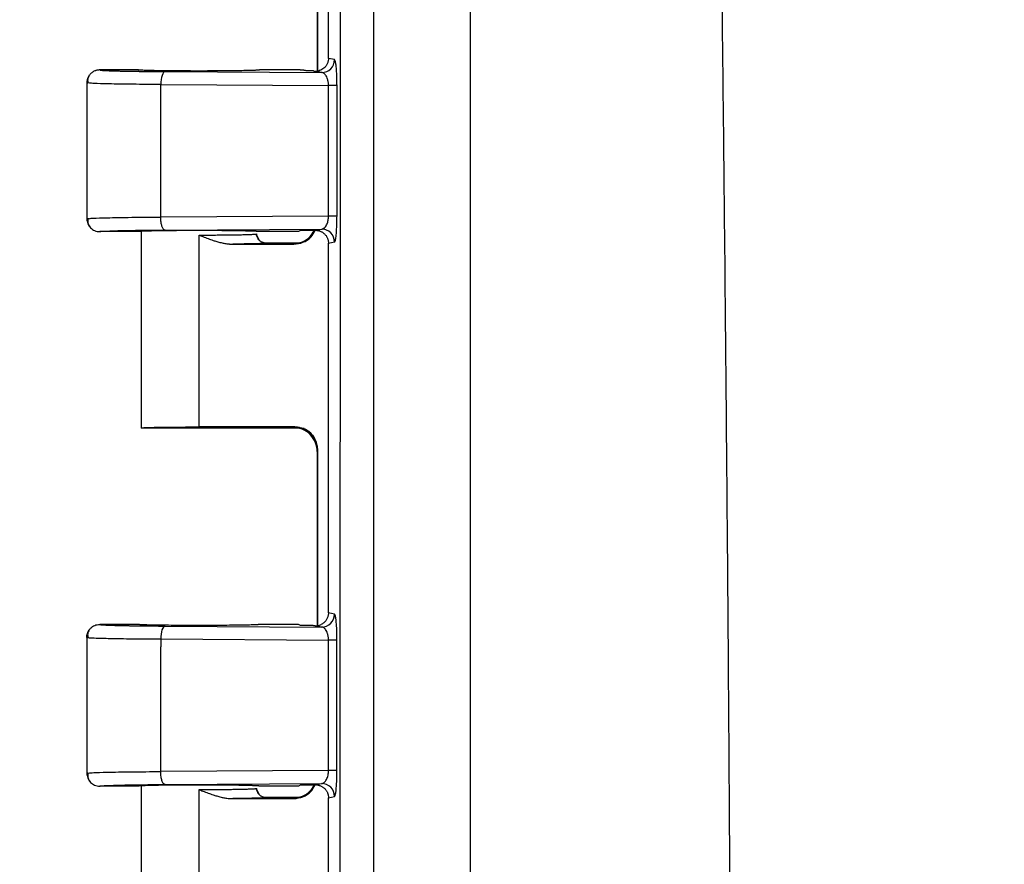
# Model space of a CAD drawing. Header units: inches. Extents: x 1.4 to 59.1, y 1.4 to 45.4.
# Tile 11 of 26: x 12.5 to 15.1, y 20.4 to 22.7. Entities that reach past the tile are written whole.
import ezdxf

# ---------------------------------------------------------------- set-up
doc = ezdxf.new("R2010")
doc.units = ezdxf.units.IN
doc.header["$LTSCALE"] = 5.5
doc.header["$MEASUREMENT"] = 0
doc.layers.add('DIMENSIONS', color=140, linetype='Continuous', lineweight=25)
doc.styles.add('SLDTEXTSTYLE0', font='TXT', dxfattribs={"width": 0.7})
doc.dimstyles.new('SLDDIMSTYLE3', dxfattribs={"dimtxt": 0.467285, "dimasz": 0.715, "dimexe": 0, "dimexo": 0.0625, "dimgap": 0.116821, "dimtad": 0, "dimtih": 1, "dimtoh": 1, "dimrnd": 1e-09, "dimzin": 12, "dimdsep": 46, "dimtxsty": 'SLDTEXTSTYLE0', "dimsah": 1, "dimcen": 0.09, "dimadec": 0, "dimazin": 3, "dimtfac": 1, "dimtofl": 0, "dimtmove": 0, "dimatfit": 3, "dimfxl": 0, "dimfrac": 2, "dimtolj": 1, "dimtzin": 12, "dimarcsym": 0})

# ---------------------------------------------------------------- blocks, each defined once
blk = doc.blocks.new('_D_4')
at = {"layer": 'DIMENSIONS'}
for p, q in [((14.4301, 26.6205), (7.2079, 26.6207)), ((7.8954, 26.6206), (7.8952, 18.4634)), ((7.0065, 17.6162), (6.8496, 17.6162)), ((6.8496, 17.6162), (6.8496, 16.8735)), ((8.7838, 17.6162), (8.9407, 17.6162)), ((8.9407, 17.6162), (8.9407, 16.8735)), ((6.8496, 16.8735), (7.0065, 16.8735)), ((8.9407, 16.8735), (8.7838, 16.8735)), ((7.895, 8.5956), (7.8951, 16.7689)), ((14.4297, 8.5955), (7.2075, 8.5957))]:
    blk.add_line(p, q, dxfattribs=at)
for points in [[(7.8954, 26.6206), (7.7853, 25.9057), (8.0053, 25.9056)], [(7.895, 8.5956), (8.005, 9.3106), (7.785, 9.3107)]]:
    blk.add_solid(points, dxfattribs=at)
at = {"layer": 'DIMENSIONS', "char_height": 0.45833, "attachment_point": 1, "style": 'SLDTEXTSTYLE0'}
for s, insert in [('18.02', (7.0065, 18.3116)), ('457.8', (7.0065, 17.4643))]:
    blk.add_mtext(s, dxfattribs=dict(at, insert=insert))
blk = doc.blocks.new('_D_6')
at = {"layer": 'DIMENSIONS'}
for p, q in [((12.66, 25.8166), (12.6601, 31.9762)), ((29.3361, 17.8827), (29.3364, 31.9758)), ((12.6601, 31.2887), (19.5332, 31.2886)), ((20.1664, 31.2885), (20.0095, 31.2885)), ((20.0095, 31.2885), (20.0095, 30.5459)), ((21.9437, 31.2885), (22.1006, 31.2885)), ((22.1006, 31.2885), (22.1006, 30.5459)), ((29.3364, 31.2883), (22.5769, 31.2885)), ((20.0095, 30.5459), (20.1664, 30.5459)), ((22.1006, 30.5459), (21.9437, 30.5459))]:
    blk.add_line(p, q, dxfattribs=at)
for points in [[(12.6601, 31.2887), (13.3751, 31.1787), (13.3751, 31.3987)], [(29.3364, 31.2883), (28.6214, 31.3984), (28.6214, 31.1784)]]:
    blk.add_solid(points, dxfattribs=at)
at = {"layer": 'DIMENSIONS', "char_height": 0.45833, "attachment_point": 1, "style": 'SLDTEXTSTYLE0'}
for s, insert in [('16.68', (20.1664, 31.984)), ('423.6', (20.1664, 31.1367))]:
    blk.add_mtext(s, dxfattribs=dict(at, insert=insert))
blk = doc.blocks.new('_D_10')
at = {"layer": 'DIMENSIONS'}
for p, q in [((13.2828, 26.3105), (9.8063, 26.3106)), ((10.4938, 26.3106), (10.4936, 18.4634)), ((9.6049, 17.6162), (9.448, 17.6162)), ((9.448, 17.6162), (9.448, 16.8735)), ((11.3822, 17.6162), (11.5392, 17.6162)), ((11.5392, 17.6162), (11.5392, 16.8735)), ((9.448, 16.8735), (9.6049, 16.8735)), ((11.5392, 16.8735), (11.3822, 16.8735)), ((10.4934, 8.9056), (10.4936, 16.7689)), ((13.2824, 8.9055), (9.8059, 8.9056))]:
    blk.add_line(p, q, dxfattribs=at)
for points in [[(10.4938, 26.3106), (10.3838, 25.5956), (10.6038, 25.5956)], [(10.4934, 8.9056), (10.6034, 9.6206), (10.3834, 9.6206)]]:
    blk.add_solid(points, dxfattribs=at)
at = {"layer": 'DIMENSIONS', "char_height": 0.45833, "attachment_point": 1, "style": 'SLDTEXTSTYLE0'}
for s, insert in [('17.41', (9.6049, 18.3116)), ('442.1', (9.6049, 17.4643))]:
    blk.add_mtext(s, dxfattribs=dict(at, insert=insert))
blk = doc.blocks.new('_D_11')
at = {"layer": 'DIMENSIONS'}
for p, q in [((14.4786, 27.0455), (4.6094, 27.0457)), ((5.2969, 27.0457), (5.2968, 18.4634)), ((4.4081, 17.6162), (4.2512, 17.6162)), ((4.2512, 17.6162), (4.2512, 16.8735)), ((6.1854, 17.6162), (6.3423, 17.6162)), ((6.3423, 17.6162), (6.3423, 16.8735)), ((4.2512, 16.8735), (4.4081, 16.8735)), ((6.3423, 16.8735), (6.1854, 16.8735)), ((5.2965, 8.1707), (5.2967, 16.7689)), ((14.4782, 8.1705), (4.609, 8.1707))]:
    blk.add_line(p, q, dxfattribs=at)
for points in [[(5.2969, 27.0457), (5.1869, 26.3307), (5.4069, 26.3307)], [(5.2965, 8.1707), (5.4065, 8.8857), (5.1865, 8.8857)]]:
    blk.add_solid(points, dxfattribs=at)
at = {"layer": 'DIMENSIONS', "char_height": 0.45833, "attachment_point": 1, "style": 'SLDTEXTSTYLE0'}
for s, insert in [('18.87', (4.4081, 18.3116)), ('479.4', (4.4081, 17.4643))]:
    blk.add_mtext(s, dxfattribs=dict(at, insert=insert))

msp = doc.modelspace()

# ---------------------------------------------------------------- linework, layer by layer
for p, q in [((13.3453, 26.0247), (13.345, 9.1909)), ((13.6984, 10.2183), (13.6987, 24.9973)), ((13.3139, 22.6077), (13.314, 23.6079)), ((13.2836, 23.0442), (13.2836, 22.5733)), ((13.2851, 22.5735), (13.2852, 23.0457)), ((13.3304, 22.6044), (13.3139, 22.6077)), ((12.7999, 22.5766), (12.6949, 22.5766)), ((13.2326, 22.5766), (13.1274, 22.5766)), ((12.8718, 22.5721), (13.2956, 22.5694)), ((13.2731, 22.5738), (13.2568, 22.5738)), ((13.2731, 22.5738), (13.2752, 22.5728)), ((13.2789, 22.5728), (13.2752, 22.5728)), ((13.2956, 22.5694), (13.2789, 22.5728)), ((12.6599, 22.5419), (12.6599, 22.1737)), ((12.6675, 22.5409), (12.6599, 22.5416)), ((12.8598, 22.5372), (13.3142, 22.5343)), ((13.3142, 22.1814), (13.3142, 22.5343)), ((13.3371, 22.5189), (13.3371, 22.5343)), ((12.8598, 22.1785), (12.8598, 22.516)), ((13.3371, 22.1968), (13.3371, 22.5189)), ((13.3142, 22.1814), (12.8598, 22.1785)), ((13.3371, 22.1814), (13.3142, 22.1814)), ((13.3371, 22.1814), (13.3371, 22.1968)), ((12.6599, 22.1741), (12.6673, 22.1747)), ((12.7999, 22.1391), (12.6949, 22.1391)), ((12.8074, 22.1399), (12.8074, 21.6077)), ((12.8718, 22.1435), (13.2956, 22.1462)), ((12.9637, 21.6107), (12.9637, 22.1299)), ((13.1245, 22.1186), (13.117, 22.1327)), ((13.1271, 22.1155), (13.1184, 22.1328)), ((13.2326, 22.1391), (13.1274, 22.1391)), ((13.238, 22.1418), (13.2326, 22.1391)), ((13.2731, 22.1418), (13.238, 22.1418)), ((13.2752, 22.1428), (13.2731, 22.1418)), ((13.2788, 22.1428), (13.2752, 22.1428)), ((13.2788, 22.1428), (13.2956, 22.1462)), ((13.0465, 22.1055), (13.0741, 22.1056)), ((13.2355, 22.108), (13.1449, 22.108)), ((13.2201, 22.1053), (13.2186, 22.1069)), ((13.3139, 22.1079), (13.3304, 22.1112)), ((13.3139, 21.1077), (13.3139, 22.1079)), ((12.8074, 21.608), (13.2355, 21.608)), ((13.2201, 21.6107), (12.9637, 21.6107)), ((13.2186, 21.6092), (13.2201, 21.6107)), ((13.2484, 21.6062), (13.2355, 21.608)), ((13.2836, 21.5442), (13.2835, 21.0733)), ((13.2851, 21.5457), (13.2836, 21.5442)), ((13.2851, 21.0734), (13.2851, 21.5457)), ((13.3304, 21.1044), (13.3139, 21.1077)), ((12.7999, 21.0766), (12.6949, 21.0766)), ((12.8717, 21.0721), (13.2955, 21.0694)), ((13.2326, 21.0766), (13.1274, 21.0766)), ((13.238, 21.0738), (13.2326, 21.0766)), ((13.273, 21.0738), (13.238, 21.0738)), ((13.2745, 21.0731), (13.273, 21.0738)), ((13.2955, 21.0694), (13.2781, 21.0729)), ((12.6599, 21.0419), (12.6599, 20.6737)), ((12.6599, 21.0416), (12.6647, 21.0409)), ((12.8598, 21.0372), (13.3141, 21.0343)), ((12.8598, 21.0372), (12.8598, 21.016)), ((13.3141, 20.6814), (13.3141, 21.0343)), ((13.337, 21.0189), (13.337, 21.0343)), ((12.8598, 20.6785), (12.8598, 21.016)), ((13.337, 20.6968), (13.337, 21.0189)), ((13.337, 20.6814), (13.337, 20.6968)), ((12.6599, 20.6741), (12.6673, 20.6747)), ((13.3141, 20.6814), (12.8598, 20.6785)), ((13.337, 20.6814), (13.3141, 20.6814)), ((12.7999, 20.6391), (12.6949, 20.6391)), ((12.8074, 20.6399), (12.8074, 20.1077)), ((12.8717, 20.6435), (13.2955, 20.6462)), ((13.1245, 20.6186), (13.117, 20.6327)), ((13.127, 20.6155), (13.1183, 20.6328)), ((13.1274, 20.6391), (13.1199, 20.6397)), ((13.2326, 20.6391), (13.1274, 20.6391)), ((13.2394, 20.6425), (13.2326, 20.6391)), ((13.2788, 20.6428), (13.2955, 20.6462)), ((12.9636, 20.1107), (12.9636, 20.6299)), ((13.0464, 20.6055), (13.0741, 20.6056)), ((13.2355, 20.608), (13.1449, 20.608)), ((13.2201, 20.6053), (13.2185, 20.6069)), ((13.3139, 20.6079), (13.3304, 20.6112)), ((13.3139, 19.6077), (13.3139, 20.6079))]:
    msp.add_line(p, q)
at = {"flags": 128}
for points in [[(13.0548, 22.1053), (13.1474, 22.1053), (13.2201, 22.1053)], [(13.0548, 20.6053), (13.1474, 20.6053), (13.2201, 20.6053)]]:
    msp.add_lwpolyline(points, dxfattribs=at)
for centre in [(13.2955, 22.6044), (13.2954, 21.1044)]:
    msp.add_arc(centre, 0.035, 270.2059, 0.0014)
for points, knots in [([(13.435, 26.0247), (13.435, 26.0231), (13.435, 26.0196), (13.4353, 26.011), (13.4358, 25.9998), (13.4363, 25.9878), (13.4362, 25.9698), (13.4363, 25.9341), (13.4362, 25.8575), (13.4363, 25.7043), (13.4362, 25.398), (13.4362, 24.7852), (13.4362, 23.5598), (13.4362, 21.1088), (13.4361, 17.6075), (13.436, 14.1061), (13.436, 11.6552), (13.4359, 10.4297), (13.4359, 9.817), (13.4359, 9.5106), (13.4359, 9.3575), (13.4359, 9.2809), (13.4359, 9.2452), (13.4359, 9.2272), (13.4355, 9.2165), (13.4351, 9.2074), (13.4348, 9.2006), (13.4347, 9.1959), (13.4346, 9.1924), (13.4346, 9.1909)], [0, 0, 0, 0, 0.000281, 0.000633, 0.001528, 0.002274, 0.002783, 0.004733, 0.008633, 0.016433, 0.032032, 0.063231, 0.12563, 0.250426, 0.500019, 0.749612, 0.874408, 0.936807, 0.968006, 0.983605, 0.991405, 0.995305, 0.997255, 0.997768, 0.998512, 0.999164, 0.999387, 0.999729, 1, 1, 1, 1]), ([(14.348, 24.9973), (14.35, 24.8741), (14.354, 24.6279), (14.3595, 24.2584), (14.3648, 23.889), (14.3698, 23.5195), (14.3745, 23.1501), (14.3789, 22.7806), (14.383, 22.4111), (14.3868, 22.0417), (14.3902, 21.6722), (14.3934, 21.3027), (14.3963, 20.9332), (14.3988, 20.5637), (14.4011, 20.1943), (14.4031, 19.8248), (14.4047, 19.4553), (14.4061, 19.0858), (14.4071, 18.7163), (14.4079, 18.3468), (14.4083, 17.9773), (14.4085, 17.6078), (14.4083, 17.2383), (14.4079, 16.8688), (14.4071, 16.4993), (14.406, 16.1298), (14.4046, 15.7603), (14.403, 15.3908), (14.401, 15.0213), (14.3987, 14.6518), (14.3961, 14.2823), (14.3932, 13.9129), (14.3901, 13.5434), (14.3866, 13.1739), (14.3828, 12.8044), (14.3787, 12.435), (14.3743, 12.0655), (14.3696, 11.696), (14.3646, 11.3266), (14.3592, 10.9572), (14.3537, 10.5877), (14.3497, 10.3414), (14.3477, 10.2183)], [0, 0, 0, 0, 0.025001, 0.050002, 0.075003, 0.100004, 0.125004, 0.150004, 0.175005, 0.200005, 0.225005, 0.250005, 0.275004, 0.300004, 0.325004, 0.350003, 0.375003, 0.400002, 0.425002, 0.450001, 0.475001, 0.5, 0.524999, 0.549999, 0.574998, 0.599998, 0.624997, 0.649997, 0.674996, 0.699996, 0.724996, 0.749995, 0.774995, 0.799995, 0.824995, 0.849996, 0.874996, 0.899996, 0.924997, 0.949998, 0.974999, 1, 1, 1, 1]), ([(13.3139, 22.6077), (13.3139, 22.6065), (13.3138, 22.6039), (13.3132, 22.6001), (13.3121, 22.5963), (13.3106, 22.5927), (13.3087, 22.5892), (13.3064, 22.586), (13.3033, 22.5825), (13.2991, 22.579), (13.2934, 22.5757), (13.2865, 22.5733), (13.2815, 22.573), (13.2789, 22.5728)], [0, 0, 0, 0, 0.069758, 0.140047, 0.210875, 0.282248, 0.354172, 0.426654, 0.4997, 0.606189, 0.725069, 0.85634, 1, 1, 1, 1]), ([(13.3334, 22.5962), (13.333, 22.5981), (13.3321, 22.6031), (13.3311, 22.6039), (13.3304, 22.6044)], [0, 0, 0, 0, 0.369224, 1, 1, 1, 1]), ([(12.6949, 22.5766), (12.6937, 22.5765), (12.6914, 22.5765), (12.6882, 22.576), (12.6855, 22.5753), (12.6834, 22.5746), (12.6805, 22.5735), (12.6759, 22.5712), (12.6703, 22.5669), (12.6656, 22.561), (12.662, 22.5543), (12.6602, 22.5477), (12.66, 22.5431), (12.6599, 22.5416)], [0, 0, 0, 0, 0.066062, 0.125034, 0.1758812, 0.2178215, 0.2503, 0.3413297, 0.5001644, 0.6310026, 0.7500744, 0.9170393, 1, 1, 1, 1]), ([(12.6949, 22.5766), (12.6949, 22.5761), (12.6993, 22.5756), (12.7104, 22.575), (12.7129, 22.5749), (12.7184, 22.5746), (12.7214, 22.5745), (12.728, 22.5743), (12.7333, 22.5741), (12.7391, 22.574), (12.7431, 22.5739), (12.7452, 22.5738), (12.7514, 22.5737), (12.758, 22.5735), (12.7663, 22.5734), (12.77, 22.5733), (12.7725, 22.5733), (12.7738, 22.5732), (12.7799, 22.5731), (12.7874, 22.573), (12.7966, 22.5729), (12.8012, 22.5728), (12.8033, 22.5728), (12.8046, 22.5728), (12.8054, 22.5728), (12.8259, 22.5725), (12.8478, 22.5723), (12.8718, 22.5721)], [0, 0, 0, 0, 0.25, 0.25, 0.3125, 0.3125, 0.375, 0.375, 0.4375, 0.46875, 0.46875, 0.5, 0.5, 0.5625, 0.59375, 0.609375, 0.609375, 0.625, 0.625, 0.6875, 0.71875, 0.734375, 0.742188, 0.742188, 0.75, 0.75, 1, 1, 1, 1]), ([(13.1274, 22.5766), (13.1274, 22.5765), (13.1273, 22.5764), (13.1268, 22.5763), (13.1259, 22.5762), (13.1246, 22.576), (13.123, 22.5759), (13.121, 22.5758), (13.1187, 22.5756), (13.113, 22.5754), (13.1016, 22.575), (13.0803, 22.5745), (13.0543, 22.5742), (13.0252, 22.5739), (12.9946, 22.5737), (12.9637, 22.5737), (12.9328, 22.5737), (12.9023, 22.5739), (12.8731, 22.5742), (12.8471, 22.5745), (12.8258, 22.575), (12.8132, 22.5754), (12.8062, 22.5758), (12.8026, 22.576), (12.8003, 22.5763), (12.8001, 22.5765), (12.7999, 22.5766)], [0, 0, 0, 0, 0.015124, 0.03015, 0.045112, 0.060044, 0.074979, 0.089952, 0.104995, 0.120142, 0.185065, 0.250103, 0.315015, 0.380056, 0.43997, 0.500015, 0.559936, 0.619975, 0.684892, 0.749928, 0.814842, 0.879888, 0.910026, 0.93991, 0.969811, 1, 1, 1, 1]), ([(13.2568, 22.5738), (13.2557, 22.574), (13.2537, 22.5744), (13.2504, 22.575), (13.2472, 22.5755), (13.2446, 22.5758), (13.2427, 22.576), (13.2416, 22.5761), (13.2406, 22.5762), (13.2395, 22.5763), (13.2385, 22.5763), (13.2375, 22.5764), (13.2365, 22.5765), (13.2356, 22.5765), (13.2346, 22.5765), (13.2337, 22.5766), (13.2329, 22.5766), (13.2326, 22.5766)], [0, 0, 0, 0, 0.226764, 0.424915, 0.594484, 0.735521, 0.779251, 0.818934, 0.854577, 0.886193, 0.913801, 0.937426, 0.957111, 0.972932, 0.985034, 0.993754, 1, 1, 1, 1]), ([(13.3371, 22.5343), (13.337, 22.5409), (13.3369, 22.5542), (13.3361, 22.5716), (13.3351, 22.5846), (13.3342, 22.5928), (13.3336, 22.5954), (13.3334, 22.5962)], [0, 0, 0, 0, 0.251138, 0.501955, 0.723242, 0.919885, 1, 1, 1, 1]), ([(12.6665, 22.562), (12.6646, 22.5585), (12.6608, 22.5514), (12.6625, 22.5441), (12.6633, 22.5405)], [0, 0, 0, 0, 0.501109, 1, 1, 1, 1]), ([(12.8718, 22.5721), (12.8687, 22.572), (12.8656, 22.5682), (12.8612, 22.5552), (12.8599, 22.5462), (12.8598, 22.5372)], [0, 0, 0, 0, 0.5, 0.5, 1, 1, 1, 1]), ([(13.3142, 22.5343), (13.3142, 22.5352), (13.3141, 22.5372), (13.3139, 22.5402), (13.3135, 22.5431), (13.313, 22.546), (13.3124, 22.5488), (13.3113, 22.5529), (13.3093, 22.558), (13.3065, 22.5626), (13.3035, 22.566), (13.3009, 22.5679), (13.2982, 22.5691), (13.2965, 22.5693), (13.2956, 22.5694)], [0, 0, 0, 0, 0.045446, 0.091583, 0.138683, 0.186998, 0.236767, 0.288203, 0.417663, 0.56558, 0.675274, 0.803015, 0.885219, 1, 1, 1, 1]), ([(12.8598, 22.5372), (12.8337, 22.5373), (12.7795, 22.5377), (12.7191, 22.5387), (12.6764, 22.5398), (12.6703, 22.5406), (12.6675, 22.5409)], [0, 0, 0, 0, 0.259839, 0.53963, 0.784664, 1, 1, 1, 1]), ([(12.8598, 22.516), (12.8598, 22.5195), (12.8598, 22.5266), (12.8598, 22.5336), (12.8598, 22.5372)], [0, 0, 0, 0, 0.4999994, 1, 1, 1, 1]), ([(13.3371, 22.5343), (13.3365, 22.5343), (13.334, 22.5343), (13.3259, 22.5343), (13.3204, 22.5343), (13.3142, 22.5343)], [0, 0, 0, 0, 0.5, 0.5, 1, 1, 1, 1]), ([(12.6673, 22.1747), (12.6698, 22.175), (12.6754, 22.1758), (12.7159, 22.1769), (12.7763, 22.1779), (12.8327, 22.1783), (12.8598, 22.1785)], [0, 0, 0, 0, 0.200014, 0.436244, 0.729165, 1, 1, 1, 1]), ([(12.8718, 22.1435), (12.8701, 22.1436), (12.8684, 22.1447), (12.8655, 22.1485), (12.8643, 22.1511), (12.8624, 22.1568), (12.8615, 22.1603), (12.8602, 22.1687), (12.8598, 22.1735), (12.8598, 22.1785)], [0, 0, 0, 0, 0.25, 0.25, 0.5, 0.5, 0.75, 0.75, 1, 1, 1, 1]), ([(13.2956, 22.1462), (13.2962, 22.1462), (13.2974, 22.1463), (13.2991, 22.1469), (13.3006, 22.1476), (13.3019, 22.1485), (13.3031, 22.1494), (13.305, 22.1512), (13.3075, 22.1544), (13.3101, 22.1595), (13.3119, 22.1648), (13.3132, 22.1702), (13.314, 22.1757), (13.3141, 22.1795), (13.3142, 22.1814)], [0, 0, 0, 0, 0.07433, 0.142043, 0.20314, 0.257625, 0.305502, 0.34678, 0.497747, 0.628708, 0.730164, 0.824894, 0.914289, 1, 1, 1, 1]), ([(13.3331, 22.1173), (13.3332, 22.118), (13.3333, 22.1187), (13.3335, 22.1193), (13.3335, 22.1194), (13.3335, 22.1195), (13.3335, 22.1196), (13.3336, 22.12), (13.3337, 22.1208), (13.3342, 22.1241), (13.335, 22.1301), (13.3354, 22.1356), (13.3358, 22.1409), (13.336, 22.1436), (13.3365, 22.1521), (13.3367, 22.158), (13.337, 22.1699), (13.3371, 22.1758), (13.3371, 22.1814)], [0, 0, 0, 0, 0.0625, 0.0625, 0.070313, 0.070313, 0.078125, 0.078125, 0.09375, 0.125, 0.25, 0.375, 0.375, 0.5, 0.5, 0.75, 0.75, 1, 1, 1, 1]), ([(12.6599, 22.1741), (12.6599, 22.1735), (12.66, 22.1714), (12.6605, 22.1668), (12.6623, 22.1608), (12.6656, 22.1545), (12.6699, 22.1493), (12.675, 22.1451), (12.6809, 22.1418), (12.6876, 22.1395), (12.6925, 22.1392), (12.6949, 22.1391)], [0, 0, 0, 0, 0.032133, 0.116858, 0.250107, 0.37381, 0.500051, 0.613795, 0.73614, 0.865614, 1, 1, 1, 1]), ([(12.6633, 22.1752), (12.6626, 22.171), (12.6613, 22.1626), (12.6652, 22.156), (12.6672, 22.1528)], [0, 0, 0, 0, 0.5062769, 1, 1, 1, 1]), ([(12.6949, 22.1391), (12.6949, 22.1396), (12.699, 22.14), (12.7154, 22.1409), (12.7277, 22.1414), (12.7591, 22.1422), (12.7782, 22.1425), (12.8217, 22.1431), (12.846, 22.1433), (12.8718, 22.1435)], [0, 0, 0, 0, 0.25, 0.25, 0.5, 0.5, 0.75, 0.75, 1, 1, 1, 1]), ([(13.1274, 22.1391), (13.1274, 22.1391), (13.1273, 22.1392), (13.1267, 22.1393), (13.1257, 22.1395), (13.1243, 22.1396), (13.1227, 22.1397), (13.1207, 22.1399), (13.1186, 22.14), (13.1162, 22.1401), (13.1136, 22.1402), (13.1108, 22.1403), (13.1079, 22.1404), (13.1049, 22.1405), (13.1018, 22.1406), (13.0987, 22.1407), (13.0955, 22.1408), (13.0922, 22.1408), (13.089, 22.1409), (13.0858, 22.141), (13.0827, 22.141), (13.0702, 22.1413), (13.0456, 22.1416), (13.0055, 22.1419), (12.9567, 22.142), (12.9, 22.1418), (12.8607, 22.1413), (12.8413, 22.141), (12.8349, 22.1408), (12.8285, 22.1407), (12.8222, 22.1405), (12.8163, 22.1403), (12.811, 22.1401), (12.8064, 22.1399), (12.8028, 22.1396), (12.8004, 22.1394), (12.8001, 22.1392), (12.7999, 22.1391)], [0, 0, 0, 0, 0.016331, 0.032261, 0.047792, 0.062922, 0.077653, 0.091983, 0.105913, 0.119444, 0.132574, 0.145304, 0.157634, 0.169564, 0.181093, 0.192223, 0.202953, 0.213282, 0.223211, 0.232741, 0.24187, 0.250599, 0.336916, 0.420208, 0.500474, 0.621593, 0.749455, 0.76731, 0.786765, 0.807821, 0.830477, 0.854732, 0.880587, 0.908041, 0.937095, 0.967748, 1, 1, 1, 1]), ([(12.9637, 22.1299), (12.9664, 22.1299), (12.9718, 22.1299), (12.9799, 22.1299), (12.9881, 22.1299), (12.9963, 22.13), (13.0045, 22.13), (13.0126, 22.1301), (13.0206, 22.1301), (13.0285, 22.1302), (13.0363, 22.1303), (13.0439, 22.1304), (13.0514, 22.1304), (13.0586, 22.1306), (13.0655, 22.1307), (13.0722, 22.1308), (13.0788, 22.1309), (13.0853, 22.1311), (13.0918, 22.1312), (13.098, 22.1314), (13.1039, 22.1317), (13.1092, 22.1319), (13.1137, 22.1322), (13.1171, 22.1324), (13.1195, 22.1327), (13.1198, 22.1329), (13.1199, 22.133)], [0, 0, 0, 0, 0.0330048, 0.0662999, 0.0998854, 0.1337613, 0.1679277, 0.2023845, 0.2371319, 0.2721699, 0.3074984, 0.3431176, 0.3790274, 0.4152279, 0.4517191, 0.488501, 0.5255738, 0.5663702, 0.6101466, 0.6569027, 0.7066384, 0.7593533, 0.8150472, 0.8737199, 0.9353709, 1, 1, 1, 1]), ([(12.9637, 22.1299), (12.9671, 22.1285), (12.9752, 22.1252), (12.988, 22.1203), (13.0005, 22.1159), (13.0122, 22.1122), (13.0228, 22.1094), (13.0339, 22.1071), (13.0444, 22.1056), (13.0515, 22.1054), (13.0548, 22.1053)], [0, 0, 0, 0, 0.1169282, 0.2761863, 0.4324175, 0.5362093, 0.6649182, 0.7773179, 0.8954549, 1, 1, 1, 1]), ([(13.1449, 22.108), (13.1439, 22.1081), (13.1417, 22.1082), (13.1385, 22.1088), (13.1357, 22.1098), (13.1331, 22.1109), (13.1303, 22.1126), (13.127, 22.1153), (13.1239, 22.1192), (13.1215, 22.1239), (13.1201, 22.1284), (13.12, 22.1317), (13.1199, 22.133)], [0, 0, 0, 0, 0.079715, 0.163003, 0.249369, 0.309162, 0.374506, 0.500012, 0.635972, 0.749241, 0.899304, 1, 1, 1, 1]), ([(13.2186, 22.1069), (13.227, 22.1079), (13.2439, 22.1099), (13.2644, 22.1232), (13.2718, 22.136), (13.2749, 22.1414)], [0, 0, 0, 0, 0.3655836, 0.7311671, 1, 1, 1, 1]), ([(13.2201, 22.1053), (13.2286, 22.1063), (13.2455, 22.1083), (13.2667, 22.1222), (13.2744, 22.1359), (13.278, 22.1421)], [0, 0, 0, 0, 0.351915, 0.703802, 1, 1, 1, 1]), ([(13.2788, 22.1428), (13.2801, 22.1428), (13.2826, 22.1427), (13.2863, 22.1421), (13.2898, 22.1411), (13.2932, 22.1398), (13.2963, 22.1383), (13.2992, 22.1364), (13.3019, 22.1343), (13.3043, 22.132), (13.3064, 22.1296), (13.3083, 22.127), (13.3098, 22.1243), (13.3111, 22.1216), (13.3122, 22.1189), (13.313, 22.1161), (13.3135, 22.1133), (13.3139, 22.1106), (13.3139, 22.1088), (13.3139, 22.1079)], [0, 0, 0, 0, 0.0690517, 0.1368165, 0.2032959, 0.2684912, 0.3324038, 0.3950353, 0.4563874, 0.5164618, 0.5752605, 0.6327855, 0.6890389, 0.7440231, 0.7977406, 0.850194, 0.9013863, 0.9513205, 1, 1, 1, 1]), ([(13.3304, 22.1112), (13.3304, 22.1203), (13.3267, 22.1294), (13.3138, 22.1424), (13.3047, 22.1462), (13.2956, 22.1462)], [0, 0, 0, 0, 0.5, 0.5, 1, 1, 1, 1]), ([(13.1449, 22.108), (13.1449, 22.108), (13.1447, 22.1079), (13.1441, 22.1077), (13.143, 22.1076), (13.1416, 22.1075), (13.1387, 22.1072), (13.1333, 22.1069), (13.1235, 22.1066), (13.1107, 22.1062), (13.0965, 22.1059), (13.0824, 22.1057), (13.0692, 22.1055), (13.0596, 22.1054), (13.0548, 22.1053)], [0, 0, 0, 0, 0.0447608, 0.0893048, 0.1337272, 0.1781238, 0.2225907, 0.3458114, 0.4681729, 0.5986108, 0.7302445, 0.8197883, 0.9094402, 1, 1, 1, 1]), ([(13.3304, 22.1112), (13.331, 22.1113), (13.3316, 22.1122), (13.3324, 22.1146), (13.3328, 22.116), (13.3331, 22.1173)], [0, 0, 0, 0, 0.5, 0.5, 1, 1, 1, 1]), ([(12.8074, 21.608), (12.8075, 21.6081), (12.8076, 21.6082), (12.8083, 21.6083), (12.8093, 21.6084), (12.8106, 21.6086), (12.8122, 21.6087), (12.814, 21.6088), (12.8161, 21.6089), (12.8184, 21.609), (12.8209, 21.6091), (12.8236, 21.6092), (12.8263, 21.6093), (12.8292, 21.6094), (12.8322, 21.6095), (12.8352, 21.6096), (12.8383, 21.6096), (12.8413, 21.6097), (12.8444, 21.6098), (12.8475, 21.6098), (12.8506, 21.6099), (12.8563, 21.61), (12.8653, 21.6101), (12.8781, 21.6103), (12.8915, 21.6104), (12.9055, 21.6106), (12.9199, 21.6106), (12.9344, 21.6107), (12.9491, 21.6107), (12.9588, 21.6107), (12.9637, 21.6107)], [0, 0, 0, 0, 0.032424, 0.064067, 0.094929, 0.12501, 0.154311, 0.18283, 0.210569, 0.237526, 0.263703, 0.289099, 0.313714, 0.337548, 0.360601, 0.382874, 0.404365, 0.425075, 0.445004, 0.464153, 0.48252, 0.500106, 0.565555, 0.630157, 0.693913, 0.756822, 0.818886, 0.880103, 0.940474, 1, 1, 1, 1]), ([(13.2836, 21.5442), (13.2836, 21.5518), (13.2822, 21.5601), (13.2758, 21.5761), (13.2709, 21.5837), (13.2582, 21.5964), (13.2505, 21.6014), (13.2345, 21.6078), (13.2262, 21.6092), (13.2186, 21.6092)], [0, 0, 0, 0, 0.25, 0.25, 0.5, 0.5, 0.75, 0.75, 1, 1, 1, 1]), ([(13.2851, 21.5457), (13.2851, 21.5474), (13.285, 21.5509), (13.2844, 21.5559), (13.2834, 21.5609), (13.282, 21.5659), (13.2802, 21.5706), (13.2781, 21.5753), (13.2756, 21.5797), (13.2728, 21.584), (13.2696, 21.588), (13.2661, 21.5918), (13.2624, 21.5952), (13.2584, 21.5984), (13.2541, 21.6012), (13.2497, 21.6037), (13.245, 21.6059), (13.2402, 21.6076), (13.2353, 21.609), (13.2303, 21.61), (13.2252, 21.6106), (13.2218, 21.6107), (13.2201, 21.6107)], [0, 0, 0, 0, 0.0500043, 0.1000073, 0.1500091, 0.2000098, 0.2500095, 0.3000085, 0.3500069, 0.4000049, 0.4500025, 0.5, 0.5499975, 0.5999951, 0.6499931, 0.6999915, 0.7499905, 0.7999902, 0.8499909, 0.8999927, 0.9499957, 1, 1, 1, 1]), ([(13.2468, 21.6068), (13.2514, 21.6048), (13.2606, 21.6007), (13.2742, 21.585), (13.2832, 21.565), (13.2838, 21.5503), (13.284, 21.5433)], [0, 0, 0, 0, 0.2582824, 0.5183832, 0.769082, 1, 1, 1, 1]), ([(13.3139, 21.1077), (13.3139, 21.1065), (13.3138, 21.1041), (13.3132, 21.1004), (13.3122, 21.0968), (13.3108, 21.0933), (13.3091, 21.0899), (13.3069, 21.0866), (13.3043, 21.0836), (13.3014, 21.0808), (13.2981, 21.0784), (13.2957, 21.0771), (13.2945, 21.0764)], [0, 0, 0, 0, 0.093596, 0.188594, 0.285001, 0.382827, 0.48208, 0.582766, 0.684895, 0.788472, 0.893505, 1, 1, 1, 1]), ([(13.3334, 21.0962), (13.333, 21.0981), (13.3321, 21.1031), (13.3311, 21.1039), (13.3304, 21.1044)], [0, 0, 0, 0, 0.369224, 1, 1, 1, 1]), ([(13.337, 21.0343), (13.337, 21.0409), (13.3369, 21.0542), (13.3361, 21.0716), (13.335, 21.0846), (13.3341, 21.0928), (13.3335, 21.0954), (13.3334, 21.0962)], [0, 0, 0, 0, 0.251138, 0.501955, 0.723242, 0.919885, 1, 1, 1, 1]), ([(12.6599, 21.0416), (12.6599, 21.0426), (12.66, 21.0452), (12.6607, 21.0497), (12.6624, 21.0551), (12.6655, 21.061), (12.6698, 21.0663), (12.6753, 21.0708), (12.6813, 21.0741), (12.688, 21.0762), (12.6926, 21.0764), (12.6949, 21.0766)], [0, 0, 0, 0, 0.0566888, 0.1409385, 0.2502017, 0.3658972, 0.5001068, 0.6200541, 0.7500433, 0.8728307, 1, 1, 1, 1]), ([(12.6665, 21.0621), (12.6646, 21.0585), (12.6608, 21.0515), (12.6625, 21.0441), (12.6633, 21.0405)], [0, 0, 0, 0, 0.501114, 1, 1, 1, 1]), ([(12.6949, 21.0766), (12.6948, 21.0761), (12.6992, 21.0756), (12.7104, 21.075), (12.7129, 21.0749), (12.7184, 21.0746), (12.7214, 21.0745), (12.728, 21.0743), (12.7333, 21.0741), (12.7391, 21.074), (12.7431, 21.0739), (12.7452, 21.0738), (12.7514, 21.0737), (12.758, 21.0735), (12.7663, 21.0734), (12.77, 21.0733), (12.7725, 21.0733), (12.7738, 21.0732), (12.7799, 21.0731), (12.7874, 21.073), (12.7965, 21.0729), (12.8012, 21.0728), (12.8032, 21.0728), (12.8046, 21.0728), (12.8053, 21.0728), (12.8259, 21.0725), (12.8478, 21.0723), (12.8717, 21.0721)], [0, 0, 0, 0, 0.25, 0.25, 0.3125, 0.3125, 0.375, 0.375, 0.4375, 0.46875, 0.46875, 0.5, 0.5, 0.5625, 0.59375, 0.609375, 0.609375, 0.625, 0.625, 0.6875, 0.71875, 0.734375, 0.742188, 0.742188, 0.75, 0.75, 1, 1, 1, 1]), ([(13.1274, 21.0766), (13.1274, 21.0765), (13.1273, 21.0764), (13.1267, 21.0763), (13.1258, 21.0762), (13.1246, 21.076), (13.123, 21.0759), (13.121, 21.0758), (13.1187, 21.0756), (13.113, 21.0754), (13.1015, 21.075), (13.0802, 21.0745), (13.0542, 21.0742), (13.0251, 21.0739), (12.9945, 21.0737), (12.9637, 21.0737), (12.9328, 21.0737), (12.9022, 21.0739), (12.8731, 21.0742), (12.8471, 21.0745), (12.8258, 21.075), (12.8131, 21.0754), (12.8061, 21.0758), (12.8026, 21.076), (12.8003, 21.0763), (12.8, 21.0765), (12.7999, 21.0766)], [0, 0, 0, 0, 0.0151236, 0.0301499, 0.0451121, 0.0600439, 0.0749792, 0.0899516, 0.1049949, 0.1201421, 0.1850647, 0.2501027, 0.3150146, 0.3800556, 0.4399702, 0.5000152, 0.559936, 0.6199749, 0.6848917, 0.7499278, 0.8148417, 0.8798884, 0.9100258, 0.9399097, 0.969811, 1, 1, 1, 1]), ([(12.8717, 21.0721), (12.8686, 21.072), (12.8656, 21.0682), (12.8611, 21.0552), (12.8598, 21.0462), (12.8598, 21.0372)], [0, 0, 0, 0, 0.5, 0.5, 1, 1, 1, 1]), ([(13.2781, 21.0729), (13.2775, 21.0729), (13.2765, 21.073), (13.2754, 21.073), (13.2747, 21.0731), (13.2745, 21.0731), (13.2745, 21.0731)], [0, 0, 0, 0, 0.252669, 0.499993, 0.747321, 1, 1, 1, 1]), ([(13.2781, 21.0729), (13.2786, 21.0729), (13.2797, 21.0729), (13.2816, 21.073), (13.2835, 21.0732), (13.2862, 21.0736), (13.29, 21.0745), (13.293, 21.0758), (13.2945, 21.0764)], [0, 0, 0, 0, 0.143315, 0.274522, 0.393809, 0.50143, 0.753488, 1, 1, 1, 1]), ([(13.3141, 21.0343), (13.3141, 21.0352), (13.3141, 21.0372), (13.3139, 21.0402), (13.3135, 21.0431), (13.313, 21.046), (13.3124, 21.0488), (13.3113, 21.0529), (13.3093, 21.058), (13.3065, 21.0626), (13.3035, 21.066), (13.3009, 21.0679), (13.2982, 21.0691), (13.2965, 21.0693), (13.2955, 21.0694)], [0, 0, 0, 0, 0.045446, 0.091583, 0.138683, 0.186998, 0.236767, 0.288203, 0.417663, 0.56558, 0.675274, 0.803015, 0.885219, 1, 1, 1, 1]), ([(12.6647, 21.0409), (12.6654, 21.0408), (12.6677, 21.0404), (12.6874, 21.0396), (12.7268, 21.0385), (12.788, 21.0377), (12.8362, 21.0373), (12.8598, 21.0372)], [0, 0, 0, 0, 0.07062, 0.247449, 0.515844, 0.763494, 1, 1, 1, 1]), ([(13.337, 21.0343), (13.3365, 21.0343), (13.334, 21.0343), (13.3259, 21.0343), (13.3204, 21.0343), (13.3141, 21.0343)], [0, 0, 0, 0, 0.5, 0.5, 1, 1, 1, 1]), ([(12.6599, 20.6741), (12.6599, 20.6735), (12.6599, 20.6714), (12.6605, 20.6668), (12.6623, 20.6608), (12.6656, 20.6545), (12.6698, 20.6493), (12.675, 20.6451), (12.6808, 20.6418), (12.6876, 20.6395), (12.6924, 20.6392), (12.6949, 20.6391)], [0, 0, 0, 0, 0.032133, 0.116858, 0.250107, 0.37381, 0.500051, 0.613795, 0.73614, 0.865614, 1, 1, 1, 1]), ([(12.6633, 20.6752), (12.6626, 20.671), (12.6612, 20.6626), (12.6652, 20.656), (12.6671, 20.6528)], [0, 0, 0, 0, 0.506277, 1, 1, 1, 1]), ([(12.6673, 20.6747), (12.6698, 20.675), (12.6754, 20.6758), (12.7158, 20.6769), (12.7762, 20.6779), (12.8326, 20.6783), (12.8598, 20.6785)], [0, 0, 0, 0, 0.200014, 0.436244, 0.729165, 1, 1, 1, 1]), ([(12.8717, 20.6435), (12.87, 20.6436), (12.8684, 20.6447), (12.8655, 20.6485), (12.8643, 20.6511), (12.8624, 20.6568), (12.8615, 20.6603), (12.8602, 20.6687), (12.8598, 20.6735), (12.8598, 20.6785)], [0, 0, 0, 0, 0.25, 0.25, 0.5, 0.5, 0.75, 0.75, 1, 1, 1, 1]), ([(13.2955, 20.6462), (13.2961, 20.6462), (13.2972, 20.6463), (13.2988, 20.6468), (13.3001, 20.6474), (13.3013, 20.6481), (13.3032, 20.6495), (13.3057, 20.652), (13.3087, 20.6566), (13.3111, 20.662), (13.3127, 20.6676), (13.3135, 20.6727), (13.314, 20.677), (13.3141, 20.6799), (13.3141, 20.6814)], [0, 0, 0, 0, 0.069316, 0.131252, 0.185809, 0.232989, 0.272794, 0.421231, 0.548746, 0.67806, 0.794204, 0.864865, 0.933191, 1, 1, 1, 1]), ([(13.333, 20.6173), (13.3332, 20.618), (13.3333, 20.6187), (13.3334, 20.6193), (13.3334, 20.6194), (13.3335, 20.6195), (13.3335, 20.6196), (13.3335, 20.62), (13.3337, 20.6208), (13.3342, 20.6241), (13.3349, 20.6301), (13.3354, 20.6356), (13.3358, 20.6409), (13.336, 20.6436), (13.3364, 20.6521), (13.3367, 20.658), (13.337, 20.6699), (13.337, 20.6758), (13.337, 20.6814)], [0, 0, 0, 0, 0.0625, 0.0625, 0.070312, 0.070312, 0.078125, 0.078125, 0.09375, 0.125, 0.25, 0.375, 0.375, 0.5, 0.5, 0.75, 0.75, 1, 1, 1, 1]), ([(12.6949, 20.6391), (12.6948, 20.6396), (12.699, 20.64), (12.7154, 20.6409), (12.7276, 20.6414), (12.759, 20.6422), (12.7782, 20.6425), (12.8217, 20.6431), (12.846, 20.6433), (12.8717, 20.6435)], [0, 0, 0, 0, 0.25, 0.25, 0.5, 0.5, 0.75, 0.75, 1, 1, 1, 1]), ([(13.1274, 20.6391), (13.1274, 20.6391), (13.1273, 20.6392), (13.1266, 20.6393), (13.1256, 20.6395), (13.1243, 20.6396), (13.1226, 20.6397), (13.1207, 20.6399), (13.1185, 20.64), (13.1161, 20.6401), (13.1135, 20.6402), (13.1108, 20.6403), (13.1079, 20.6404), (13.1049, 20.6405), (13.1018, 20.6406), (13.0986, 20.6407), (13.0954, 20.6408), (13.0922, 20.6408), (13.089, 20.6409), (13.0858, 20.641), (13.0826, 20.641), (13.0702, 20.6413), (13.0456, 20.6416), (13.0055, 20.6419), (12.9567, 20.642), (12.9, 20.6418), (12.8607, 20.6413), (12.8413, 20.641), (12.8349, 20.6408), (12.8285, 20.6407), (12.8222, 20.6405), (12.8163, 20.6403), (12.811, 20.6401), (12.8064, 20.6399), (12.8028, 20.6396), (12.8004, 20.6394), (12.8001, 20.6392), (12.7999, 20.6391)], [0, 0, 0, 0, 0.016331, 0.032261, 0.047792, 0.062922, 0.077653, 0.091983, 0.105913, 0.119444, 0.132574, 0.145304, 0.157634, 0.169564, 0.181093, 0.192223, 0.202953, 0.213282, 0.223211, 0.232741, 0.24187, 0.250599, 0.336916, 0.420208, 0.500474, 0.621593, 0.749455, 0.76731, 0.786765, 0.807821, 0.830477, 0.854732, 0.880587, 0.908041, 0.937095, 0.967748, 1, 1, 1, 1]), ([(12.9636, 20.6299), (12.9663, 20.6299), (12.9718, 20.6299), (12.9799, 20.6299), (12.9881, 20.6299), (12.9963, 20.63), (13.0044, 20.63), (13.0125, 20.6301), (13.0206, 20.6301), (13.0285, 20.6302), (13.0363, 20.6303), (13.0439, 20.6304), (13.0513, 20.6304), (13.0586, 20.6306), (13.0655, 20.6307), (13.0722, 20.6308), (13.0788, 20.6309), (13.0853, 20.6311), (13.0917, 20.6312), (13.098, 20.6314), (13.1039, 20.6317), (13.1091, 20.6319), (13.1136, 20.6322), (13.1171, 20.6324), (13.1194, 20.6327), (13.1197, 20.6329), (13.1199, 20.633)], [0, 0, 0, 0, 0.033005, 0.0663, 0.099885, 0.133761, 0.167928, 0.202385, 0.237132, 0.27217, 0.307498, 0.343118, 0.379027, 0.415228, 0.451719, 0.488501, 0.525574, 0.56637, 0.610147, 0.656903, 0.706638, 0.759353, 0.815047, 0.87372, 0.935371, 1, 1, 1, 1]), ([(13.1449, 20.608), (13.1438, 20.6081), (13.1417, 20.6082), (13.1385, 20.6088), (13.1356, 20.6098), (13.1331, 20.6109), (13.1303, 20.6126), (13.127, 20.6153), (13.1238, 20.6192), (13.1214, 20.6239), (13.1201, 20.6284), (13.12, 20.6317), (13.1199, 20.633)], [0, 0, 0, 0, 0.079715, 0.163003, 0.249369, 0.309162, 0.374506, 0.500012, 0.635972, 0.749241, 0.899304, 1, 1, 1, 1]), ([(13.2185, 20.6069), (13.227, 20.6079), (13.2439, 20.6099), (13.2648, 20.6236), (13.2724, 20.6369), (13.2758, 20.6428)], [0, 0, 0, 0, 0.357025, 0.71405, 1, 1, 1, 1]), ([(13.2201, 20.6053), (13.2286, 20.6063), (13.2455, 20.6083), (13.2669, 20.6224), (13.2747, 20.6363), (13.2784, 20.6428)], [0, 0, 0, 0, 0.347731, 0.695436, 1, 1, 1, 1]), ([(13.2394, 20.6425), (13.242, 20.6425), (13.2463, 20.6426), (13.2522, 20.6426), (13.2579, 20.6427), (13.2643, 20.6428), (13.2716, 20.6428), (13.2765, 20.6428), (13.2788, 20.6428)], [0, 0, 0, 0, 0.221484, 0.359229, 0.480086, 0.670731, 0.842821, 1, 1, 1, 1]), ([(13.282, 20.6427), (13.2832, 20.6425), (13.2857, 20.6422), (13.2892, 20.6413), (13.2926, 20.6401), (13.2958, 20.6386), (13.2987, 20.6367), (13.3014, 20.6347), (13.3039, 20.6324), (13.3061, 20.63), (13.308, 20.6274), (13.3096, 20.6247), (13.311, 20.622), (13.3121, 20.6191), (13.3129, 20.6163), (13.3135, 20.6135), (13.3138, 20.6107), (13.3139, 20.6088), (13.3139, 20.6079)], [0, 0, 0, 0, 0.0716909, 0.1421469, 0.2113697, 0.2793609, 0.3461225, 0.4116565, 0.4759648, 0.5390496, 0.6009135, 0.6615587, 0.720988, 0.7792041, 0.8362101, 0.8920091, 0.9466045, 1, 1, 1, 1]), ([(13.3304, 20.6112), (13.3304, 20.6203), (13.3266, 20.6294), (13.3137, 20.6424), (13.3047, 20.6462), (13.2955, 20.6462)], [0, 0, 0, 0, 0.5, 0.5, 1, 1, 1, 1]), ([(12.9636, 20.6299), (12.9671, 20.6285), (12.9752, 20.6252), (12.988, 20.6203), (13.0005, 20.6159), (13.0122, 20.6122), (13.0227, 20.6094), (13.0339, 20.6071), (13.0444, 20.6056), (13.0514, 20.6054), (13.0548, 20.6053)], [0, 0, 0, 0, 0.116928, 0.276186, 0.432417, 0.536209, 0.664918, 0.777318, 0.895455, 1, 1, 1, 1]), ([(13.1449, 20.608), (13.1448, 20.608), (13.1447, 20.6079), (13.144, 20.6077), (13.143, 20.6076), (13.1416, 20.6075), (13.1387, 20.6072), (13.1333, 20.6069), (13.1235, 20.6066), (13.1106, 20.6062), (13.0965, 20.6059), (13.0824, 20.6057), (13.0692, 20.6055), (13.0596, 20.6054), (13.0548, 20.6053)], [0, 0, 0, 0, 0.044761, 0.089305, 0.133727, 0.178124, 0.222591, 0.345811, 0.468173, 0.598611, 0.730244, 0.819788, 0.90944, 1, 1, 1, 1]), ([(13.3304, 20.6112), (13.331, 20.6113), (13.3315, 20.6122), (13.3324, 20.6146), (13.3328, 20.616), (13.333, 20.6173)], [0, 0, 0, 0, 0.5, 0.5, 1, 1, 1, 1])]:
    msp.add_open_spline(points, degree=3, knots=knots)
msp.add_open_spline([(13.282, 20.6427), (13.281, 20.6428), (13.2799, 20.6428), (13.2788, 20.6428)], degree=3)

# ---------------------------------------------------------------- dimensions: what is measured, and where the dimension line sits
at = {"layer": 'DIMENSIONS'}
for base, p1, p2, angle, picture, middle in [((12.6601, 31.2887), (29.3361, 17.6077), (12.66, 25.5416), 359.9988, '_D_6', (21.0551, 31.2885)), ((5.296533, 8.170704), (14.753584, 27.045501), (14.75318, 8.170502), 89.998773, '_D_11', (5.296735, 17.616166)), ((7.894967, 8.595648), (14.705121, 26.620502), (14.704735, 8.595503), 89.998773, '_D_4', (7.89516, 17.616166)), ((10.4933991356, 8.9055926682), (13.5578138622, 26.3105270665), (13.5574412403, 8.9055270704), 89.9987733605, '_D_10', (10.4935856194, 17.616166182))]:
    dim = msp.add_linear_dim(base=base, p1=p1, p2=p2, angle=angle, dimstyle='SLDDIMSTYLE3', dxfattribs=at)
    dim.commit()
    dim.dimension.update_dxf_attribs({"geometry": picture, "text_midpoint": middle, "dimtype": 160})

doc.saveas('drawing.dxf')
